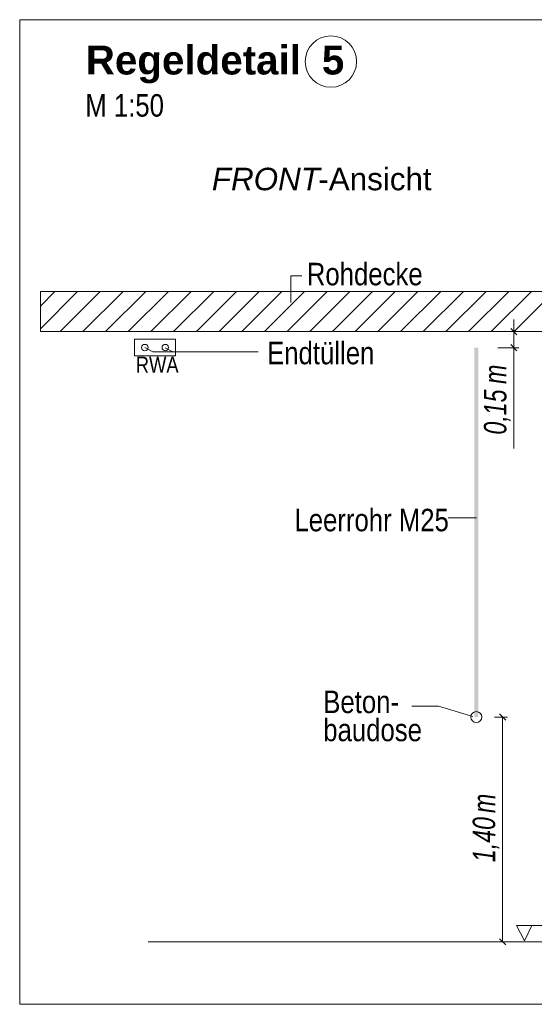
# Model space of a CAD drawing. Extents: x -420 to 300, y 62 to 1162.
# Tile 223 of 256: x 119 to 151, y 822 to 883. Entities that reach past the tile are written whole.
import ezdxf
from ezdxf.lldxf.tags import DXFTag

# ---------------------------------------------------------------- set-up
doc = ezdxf.new("R2010")
doc.units = 0
doc.layers.get('0').update_dxf_attribs({"lineweight": 35})
for name, color, linetype, lineweight, true_color in [('E_Aussparung Bemaßung-A06G9FCW8I', 5, 'Continuous', 9, 0x0000ff), ('E_Betonbaudose', 1, 'Continuous', 13, 0xff0000), ('E_Detail_Beschriftung', 7, 'Continuous', 13, 0x009900), ('E_Detail_Wandschraffur', 7, 'Continuous', 5, 0xc0c0c0), ('E_FT_RWA', 7, 'Continuous', 13, 0xe26e0e), ('E_Leerrohr Beschriftung', 1, 'Continuous', 9, 0xff0000)]:
    doc.layers.add(name, color=color, linetype=linetype, lineweight=lineweight, true_color=true_color)
doc.layers.add('E_Detail_Linie_Text_Bem', color=7, linetype='Continuous', lineweight=13)
doc.styles.get("Standard").update_dxf_attribs({"font": 'ARIALN.TTF'})
tags = doc.linetypes.add('fein_strichliert', pattern=[4, 1, -2, 1]).pattern_tags.tags
tags[8:9] = [DXFTag(74, 4), DXFTag(75, 0), DXFTag(340, '0'), DXFTag(46, 0.0), DXFTag(50, 0.0), DXFTag(44, 0.0), DXFTag(45, 0.0)]
tags[6:7] = [DXFTag(74, 4), DXFTag(75, 0), DXFTag(340, '0'), DXFTag(46, 0.0), DXFTag(50, 0.0), DXFTag(44, 0.0), DXFTag(45, 0.0)]
tags[4:5] = [DXFTag(74, 4), DXFTag(75, 0), DXFTag(340, '0'), DXFTag(46, 0.0), DXFTag(50, 0.0), DXFTag(44, 0.0), DXFTag(45, 0.0)]
tags = doc.linetypes.add('fein_strichliert-A06G9FCV8I', pattern=[4, 1, -2, 1]).pattern_tags.tags
tags[8:9] = [DXFTag(74, 4), DXFTag(75, 0), DXFTag(340, '0'), DXFTag(46, 0.0), DXFTag(50, 0.0), DXFTag(44, 0.0), DXFTag(45, 0.0)]
tags[6:7] = [DXFTag(74, 4), DXFTag(75, 0), DXFTag(340, '0'), DXFTag(46, 0.0), DXFTag(50, 0.0), DXFTag(44, 0.0), DXFTag(45, 0.0)]
tags[4:5] = [DXFTag(74, 4), DXFTag(75, 0), DXFTag(340, '0'), DXFTag(46, 0.0), DXFTag(50, 0.0), DXFTag(44, 0.0), DXFTag(45, 0.0)]

# ---------------------------------------------------------------- blocks, each defined once
blk = doc.blocks.new('Referenz-A06G9FD38I')
at = {"layer": 'E_Aussparung Bemaßung-A06G9FCW8I', "linetype": 'Continuous', "ltscale": 0.13}
for p, q in [((150.014, 864.169), (150.014, 856.131)), ((150.314, 863.405), (149.014, 863.405)), ((149.823, 863.596), (150.205, 863.214)), ((150.314, 862.405), (149.014, 862.405)), ((149.823, 862.596), (150.205, 862.214)), ((149.505, 839.214), (149.123, 839.596)), ((149.614, 839.405), (148.814, 839.405)), ((149.314, 839.405), (149.314, 825.405)), ((149.614, 825.405), (148.814, 825.405)), ((149.505, 825.214), (149.123, 825.596))]:
    blk.add_line(p, q, dxfattribs=at)
at = {"layer": 'E_Betonbaudose', "linetype": 'Continuous', "ltscale": 0.13}
for centre, radius in [((127.012, 862.415), 0.2), ((128.287, 862.415), 0.2), ((147.673, 839.405), 0.34)]:
    blk.add_circle(centre, radius, dxfattribs=at)
at = {"layer": 'E_Detail_Linie_Text_Bem', "linetype": 'fein_strichliert-A06G9FCV8I', "ltscale": 0.65}
for p, q in [((181.981, 882.832), (119.212, 882.832)), ((119.212, 882.832), (119.212, 821.516)), ((119.212, 821.516), (178.955, 821.516))]:
    blk.add_line(p, q, dxfattribs=at)
at = {"layer": 'E_Detail_Linie_Text_Bem', "color": 0, "linetype": 'Continuous', "ltscale": 0.13}
for p, q in [((136.103, 865.226), (136.103, 866.874)), ((136.103, 866.874), (136.789, 866.874)), ((127.502, 862.144), (127.012, 862.415)), ((127.502, 862.144), (134.071, 862.144)), ((128.759, 862.144), (128.287, 862.405)), ((145.908, 851.819), (147.693, 851.819)), ((143.646, 840.079), (145.306, 840.079)), ((145.306, 840.079), (147.458, 839.438)), ((150.681, 825.471), (150.172, 826.421)), ((150.172, 826.421), (152.856, 826.421)), ((151.139, 826.424), (150.681, 825.471))]:
    blk.add_line(p, q, dxfattribs=at)
at = {"layer": 'E_Detail_Linie_Text_Bem', "linetype": 'Continuous', "ltscale": 0.13}
for p, q in [((171.829, 865.905), (120.502, 865.905)), ((120.502, 865.905), (120.502, 863.405)), ((120.502, 863.405), (130.894, 863.405)), ((120.502, 863.405), (169.329, 863.405)), ((130.894, 863.405), (171.829, 863.405)), ((127.228, 825.405), (164.241, 825.405))]:
    blk.add_line(p, q, dxfattribs=at)
blk.add_solid([(147.798, 862.406), (147.798, 839.405), (147.548, 862.405), (147.548, 839.405)], dxfattribs=at)
at = {"layer": 'E_Detail_Wandschraffur', "linetype": 'ByBlock', "ltscale": 0.13}
for p, q in [((120.502, 863.584), (122.823, 865.905)), ((123.152, 863.405), (125.652, 865.905)), ((125.98, 863.405), (128.48, 865.905)), ((128.808, 863.405), (131.308, 865.905)), ((131.637, 863.405), (134.137, 865.905)), ((134.465, 863.405), (136.965, 865.905)), ((137.294, 863.405), (139.794, 865.905)), ((140.122, 863.405), (142.622, 865.905)), ((142.951, 863.405), (145.451, 865.905)), ((145.779, 863.405), (148.279, 865.905)), ((148.607, 863.405), (151.107, 865.905))]:
    blk.add_line(p, q, dxfattribs=at)
at = {"layer": 'E_Detail_Wandschraffur', "linetype": 'fein_strichliert', "ltscale": 0.13}
for p, q in [((120.502, 864.998), (121.409, 865.905)), ((121.737, 863.405), (124.237, 865.905)), ((124.566, 863.405), (127.066, 865.905)), ((127.394, 863.405), (129.894, 865.905)), ((130.223, 863.405), (132.723, 865.905)), ((133.051, 863.405), (135.551, 865.905)), ((135.879, 863.405), (138.379, 865.905)), ((138.708, 863.405), (141.208, 865.905)), ((141.536, 863.405), (144.036, 865.905)), ((144.365, 863.405), (146.865, 865.905)), ((147.193, 863.405), (149.693, 865.905)), ((150.022, 863.405), (152.522, 865.905))]:
    blk.add_line(p, q, dxfattribs=at)
at = {"layer": 'E_FT_RWA', "linetype": 'Continuous', "ltscale": 0.13}
for p, q in [((126.374, 862.94), (128.924, 862.94)), ((126.374, 861.89), (126.374, 862.94)), ((128.924, 861.89), (128.924, 862.94)), ((126.374, 861.89), (128.924, 861.89))]:
    blk.add_line(p, q, dxfattribs=at)
at = {"layer": 'E_Leerrohr Beschriftung', "linetype": 'Continuous', "ltscale": 0.13}
blk.add_circle((138.611, 880.225), 1.6, dxfattribs=at)
at = {"layer": 'E_Aussparung Bemaßung-A06G9FCW8I', "linetype": 'Continuous', "ltscale": 0.13, "char_height": 1.4, "attachment_point": 1, "rotation": 90}
for s, insert in [('{\\W0.9;\\fArial Narrow|b0|i1;m}', (148.147, 860.146)), ('{\\W0.9;\\fArial Narrow|b0|i1;0,15 }', (148.147, 856.993)), ('{\\W0.9;\\fArial Narrow|b0|i1;m}', (147.447, 833.426)), ('{\\W0.9;\\fArial Narrow|b0|i1;1,40 }', (147.447, 830.369))]:
    blk.add_mtext(s, dxfattribs=dict(at, insert=insert))
at = {"layer": 'E_Detail_Beschriftung', "color": 1, "linetype": 'Continuous', "lineweight": 35, "ltscale": 0.35, "true_color": 0xff0000, "char_height": 1.8, "attachment_point": 1}
for s, insert in [('{\\fArial|b1|i0;Regeldetail}', (123.33, 881.22)), ('{\\fArial|b1|i0;5}', (138.044, 881.22))]:
    blk.add_mtext(s, dxfattribs=dict(at, insert=insert))
at = {"layer": 'E_Detail_Beschriftung', "linetype": 'Continuous', "ltscale": 0.13, "char_height": 1.4, "attachment_point": 1}
for s, insert in [('{\\fArial Narrow;M 1:50}', (123.3, 878.196)), ('{\\fArial Narrow;Rohdecke}', (137.107, 867.691)), ('{\\fArial Narrow;Endtüllen}', (134.631, 862.774)), ('{\\fArial Narrow;Leerrohr M25}', (136.335, 852.374)), ('{\\fArial Narrow;Beton-}', (138.132, 841.051)), ('{\\fArial Narrow;baudose}', (138.132, 839.301))]:
    blk.add_mtext(s, dxfattribs=dict(at, insert=insert))
at = {"layer": 'E_Detail_Beschriftung', "linetype": 'Continuous', "lineweight": -2, "ltscale": 0.25, "char_height": 1.4, "attachment_point": 1}
for s, insert in [('{\\fArial|b0|i1;FRONT}', (131.19, 873.611)), ('{\\fArial;-Ansicht}', (137.825, 873.611))]:
    blk.add_mtext(s, dxfattribs=dict(at, insert=insert))
at = {"layer": 'E_FT_RWA', "linetype": 'ByBlock', "ltscale": 0.13, "insert": (126.446, 861.845), "char_height": 1, "attachment_point": 1}
blk.add_mtext('{\\fArial Narrow;RWA}', dxfattribs=at)

msp = doc.modelspace()

# ---------------------------------------------------------------- block references
at = {"color": 8, "lineweight": 25, "ltscale": 0.25, "true_color": 0x808080}
msp.add_blockref('Referenz-A06G9FD38I', (0, 0), dxfattribs=at)

doc.saveas('drawing.dxf')
